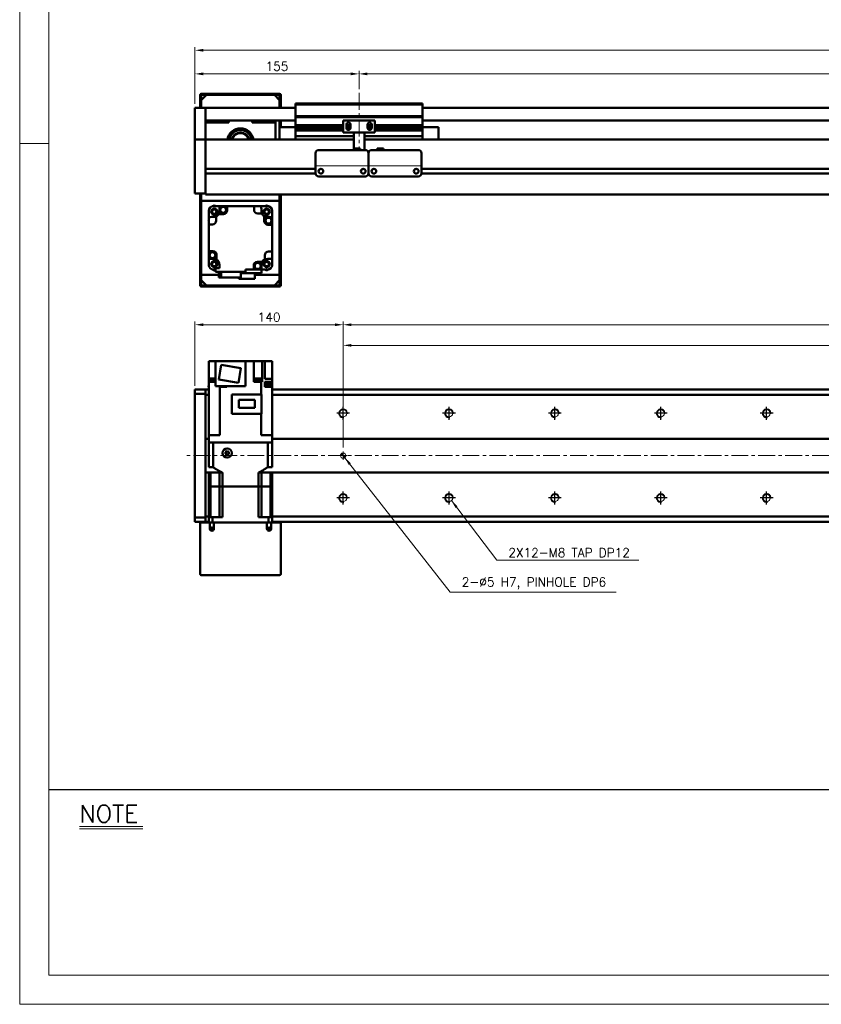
# Model space of a CAD drawing. Header units: millimetres. Extents: x 46891 to 50846, y 6223 to 10155.
# Tile 1 of 4: x 48547 to 49304, y 8529 to 9459. Entities that reach past the tile are written whole.
import ezdxf

# ---------------------------------------------------------------- set-up
doc = ezdxf.new("R2010")
doc.units = ezdxf.units.MM
doc.header["$LTSCALE"] = 0.5
doc.linetypes.add('CENTER', pattern=[50.8, 31.75, -6.35, 6.35, -6.35])
doc.layers.get('0').update_dxf_attribs({"lineweight": 20})
for name, color, linetype, lineweight in [('1', 1, 'CENTER', 13), ('4', 4, 'Continuous', 13), ('외형선(ISO)', 7, 'Continuous', 50)]:
    doc.layers.add(name, color=color, linetype=linetype, lineweight=lineweight)
for name, color, linetype in [('3', 3, 'Continuous'), ('C', 1, 'CENTER'), ('DIM', 4, 'Continuous')]:
    doc.layers.add(name, color=color, linetype=linetype)
doc.styles.add('DSR TEXT', font='romans.shx', dxfattribs={"bigfont": 'whgtxt.shx'})
doc.styles.get("Standard").update_dxf_attribs({"font": 'romans.shx', "bigfont": 'whgtxt.shx'})
doc.dimstyles.new('DSR', dxfattribs={"dimscale": 2, "dimtxt": 3, "dimasz": 3, "dimexe": 0.5, "dimexo": 0.5, "dimgap": 0.5, "dimtad": 1, "dimdsep": 46, "dimtxsty": 'Standard', "dimcen": 2.5, "dimclrd": 4, "dimclre": 4, "dimclrt": 2, "dimadec": 0, "dimazin": 2, "dimtfac": 1, "dimtmove": 0, "dimatfit": 3, "dimfxl": 0, "dimlwd": -1, "dimlwe": -1, "dimarcsym": 0})

# ---------------------------------------------------------------- blocks, each defined once
blk = doc.blocks.new('A$C13F00394')
for p, q in [((-202.34, 25.67), (-191.42, 25.67)), ((-202.34, 25.3), (-191.42, 25.3))]:
    blk.add_line(p, q)
at = {"layer": '3'}
blk.add_line((0, 32), (-207.68, 32), dxfattribs=at)
at = {"layer": '4', "color": 0, "style": 'DSR TEXT'}
blk.add_text('NOTE', height=3, dxfattribs=at).set_placement((-202.39, 26.38))
blk = doc.blocks.new('A$C1C1952E1')
at = {"color": 1}
blk.add_lwpolyline([(0, 0), (420, 0), (420, 297), (0, 297)], close=True, dxfattribs=at)
at = {"color": 3}
blk.add_lwpolyline([(5, 5), (415, 5), (415, 292), (5, 292)], close=True, dxfattribs=at)
blk = doc.blocks.new('*D117')
at = {"color": 1, "linetype": 'ByBlock'}
for p, q in [((48867.19, 9393.56), (48867.19, 9410.91)), ((48874.99, 9407.91), (49859.39, 9407.91)), ((49867.19, 9393.56), (49867.19, 9410.91))]:
    blk.add_line(p, q, dxfattribs=at)
at = {"color": 1}
for points in [[(48874.99, 9409.22), (48874.99, 9406.61), (48867.19, 9407.91)], [(49859.39, 9409.22), (49859.39, 9406.61), (49867.19, 9407.91)]]:
    blk.add_solid(points, dxfattribs=at)
at = {"layer": 'Defpoints', "color": 0}
for p in [(49867.19, 9407.91), (48867.19, 9389.96), (49867.19, 9389.96)]:
    blk.add_point(p, dxfattribs=at)
at = {"color": 3, "insert": (49367.19, 9415.11), "char_height": 8.4, "attachment_point": 5, "style": 'DSR TEXT'}
blk.add_mtext('STROKE : 1000', dxfattribs=at)
blk = doc.blocks.new('*D118')
at = {"color": 1, "linetype": 'ByBlock'}
for p, q in [((48712.19, 9379.56), (48712.19, 9410.91)), ((48859.39, 9407.91), (48719.99, 9407.91)), ((48867.19, 9393.56), (48867.19, 9410.91))]:
    blk.add_line(p, q, dxfattribs=at)
at = {"color": 1}
for points in [[(48719.99, 9409.22), (48719.99, 9406.61), (48712.19, 9407.91)], [(48859.39, 9409.22), (48859.39, 9406.61), (48867.19, 9407.91)]]:
    blk.add_solid(points, dxfattribs=at)
at = {"layer": 'Defpoints', "color": 0}
for p in [(48712.19, 9407.91), (48867.19, 9389.96), (48712.19, 9375.96)]:
    blk.add_point(p, dxfattribs=at)
at = {"color": 3, "insert": (48789.69, 9415.11), "char_height": 8.4, "attachment_point": 5, "style": 'DSR TEXT'}
blk.add_mtext('155', dxfattribs=at)
blk = doc.blocks.new('*D119')
at = {"color": 1, "linetype": 'ByBlock'}
for p, q in [((48712.19, 9379.56), (48712.19, 9433.19)), ((50012.19, 9379.56), (50012.19, 9433.19)), ((48719.99, 9430.19), (50004.39, 9430.19))]:
    blk.add_line(p, q, dxfattribs=at)
at = {"color": 1}
for points in [[(48719.99, 9431.49), (48719.99, 9428.89), (48712.19, 9430.19)], [(50004.39, 9431.49), (50004.39, 9428.89), (50012.19, 9430.19)]]:
    blk.add_solid(points, dxfattribs=at)
at = {"layer": 'Defpoints', "color": 0}
for p in [(50012.19, 9430.19), (48712.19, 9375.96), (50012.19, 9375.96)]:
    blk.add_point(p, dxfattribs=at)
at = {"color": 3, "insert": (49362.19, 9437.39), "char_height": 8.4, "attachment_point": 5, "style": 'DSR TEXT'}
blk.add_mtext('1300', dxfattribs=at)
blk = doc.blocks.new('A$C33E56CC6')
h = blk.add_hatch()
h.set_pattern_fill('ANSI31', color=256, style=0)
h.set_pattern_definition([(45, (-7065.45672, -6508.5399), (-0.0883883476, 0.0883883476), [])])
h.paths.add_polyline_path([(4, 6.5, 0.414214), (1.5, 4), (4, 4)])
h.paths.add_polyline_path([(6.5, 4), (4, 4), (4, 1.5, 0.414214)])
blk.add_circle((4, 4), 2.5)
at = {"layer": '1'}
for p, q in [((0, 4), (8, 4)), ((4, 0), (4, 8))]:
    blk.add_line(p, q, dxfattribs=at)
blk = doc.blocks.new('tap8')
blk.add_circle((0, 0), 3.4)
at = {"layer": 'C', "color": 1, "linetype": 'CENTER'}
for p, q in [((-6.05, 0), (6.05, 0)), ((0, -6.05), (0, 6.05))]:
    blk.add_line(p, q, dxfattribs=at)
at = {"layer": 'DIM', "color": 3}
blk.add_arc((0, 0), 4, 263.84551, 189.43144, dxfattribs=at)
blk = doc.blocks.new('*D120')
at = {"color": 1, "linetype": 'ByBlock'}
for p, q in [((48852.19, 9054.87), (48852.19, 9154.46)), ((49952.19, 9054.87), (49952.19, 9154.46)), ((48859.99, 9151.46), (49944.39, 9151.46))]:
    blk.add_line(p, q, dxfattribs=at)
at = {"color": 1}
for points in [[(48859.99, 9152.76), (48859.99, 9150.16), (48852.19, 9151.46)], [(49944.39, 9152.76), (49944.39, 9150.16), (49952.19, 9151.46)]]:
    blk.add_solid(points, dxfattribs=at)
at = {"layer": 'Defpoints', "color": 0}
for p in [(49952.19, 9151.46), (48852.19, 9051.27), (49952.19, 9051.27)]:
    blk.add_point(p, dxfattribs=at)
at = {"color": 3, "insert": (49402.19, 9158.66), "char_height": 8.4, "attachment_point": 5, "style": 'DSR TEXT'}
blk.add_mtext('1100%%P0.02', dxfattribs=at)
blk = doc.blocks.new('*D124')
at = {"color": 1, "linetype": 'ByBlock'}
for p, q in [((48712.19, 9113.37), (48712.19, 9173.94)), ((48844.39, 9170.94), (48719.99, 9170.94)), ((48852.19, 9054.87), (48852.19, 9173.94))]:
    blk.add_line(p, q, dxfattribs=at)
at = {"color": 1}
for points in [[(48719.99, 9172.24), (48719.99, 9169.64), (48712.19, 9170.94)], [(48844.39, 9172.24), (48844.39, 9169.64), (48852.19, 9170.94)]]:
    blk.add_solid(points, dxfattribs=at)
at = {"layer": 'Defpoints', "color": 0}
for p in [(48712.19, 9170.94), (48712.19, 9109.77), (48852.19, 9051.27)]:
    blk.add_point(p, dxfattribs=at)
at = {"color": 3, "insert": (48782.19, 9178.14), "char_height": 8.4, "attachment_point": 5, "style": 'DSR TEXT'}
blk.add_mtext('140', dxfattribs=at)
blk = doc.blocks.new('*D125')
at = {"color": 1, "linetype": 'ByBlock'}
for p, q in [((48852.19, 9096.92), (48852.19, 9173.94)), ((48859.99, 9170.94), (49944.39, 9170.94)), ((49952.19, 9096.92), (49952.19, 9173.94))]:
    blk.add_line(p, q, dxfattribs=at)
at = {"color": 1}
for points in [[(48859.99, 9172.24), (48859.99, 9169.64), (48852.19, 9170.94)], [(49944.39, 9172.24), (49944.39, 9169.64), (49952.19, 9170.94)]]:
    blk.add_solid(points, dxfattribs=at)
at = {"layer": 'Defpoints', "color": 0}
for p in [(49952.19, 9170.94), (48852.19, 9093.32), (49952.19, 9093.32)]:
    blk.add_point(p, dxfattribs=at)
at = {"color": 3, "insert": (49402.19, 9178.14), "char_height": 8.4, "attachment_point": 5, "style": 'DSR TEXT'}
blk.add_mtext('11X100PITCH=1100', dxfattribs=at)

msp = doc.modelspace()

# ---------------------------------------------------------------- linework, layer by layer
at = {"color": 1}
msp.add_line((48574.04932, 9342.12212), (48546.67132, 9342.12212), dxfattribs=at)
msp.add_line((48926.18959, 9320.96422), (48826.18959, 9320.96422))
at = {"layer": '1'}
for p, q in [((48867.18959, 9389.96408), (48867.18959, 9335.96408)), ((50022.18959, 9047.27022), (48702.18959, 9047.27022))]:
    msp.add_line(p, q, dxfattribs=at)
at = {"layer": '외형선(ISO)'}
for p, q in [((48717.18959, 9387.96408), (48717.18959, 9375.96408)), ((48726.18959, 9388.96408), (48718.18959, 9388.96408)), ((48718.18959, 9382.96408), (48723.18959, 9387.96408)), ((48718.18959, 9375.96408), (48718.18959, 9387.46408)), ((48718.68959, 9387.96408), (48726.18959, 9387.96408)), ((48787.18959, 9387.96408), (48723.18959, 9387.96408)), ((48726.18959, 9387.96408), (48726.18959, 9388.96408)), ((48726.18959, 9388.96408), (48730.18959, 9388.96408)), ((48730.18959, 9388.96408), (48730.18959, 9387.96408)), ((48780.18959, 9388.96408), (48730.18959, 9388.96408)), ((48730.18959, 9387.96408), (48780.18959, 9387.96408)), ((48780.18959, 9387.96408), (48780.18959, 9388.96408)), ((48780.18959, 9388.96408), (48784.18959, 9388.96408)), ((48784.18959, 9388.96408), (48784.18959, 9387.96408)), ((48792.18959, 9388.96408), (48784.18959, 9388.96408)), ((48784.18959, 9387.96408), (48791.68959, 9387.96408)), ((48787.18959, 9387.96408), (48792.18959, 9382.96408)), ((48792.18959, 9387.46408), (48792.18959, 9375.96408)), ((48793.18959, 9375.96408), (48793.18959, 9387.96408)), ((48712.18959, 9375.96408), (48712.18959, 9373.96408)), ((48722.18959, 9375.96408), (48712.18959, 9375.96408)), ((48718.18959, 9382.96408), (48718.18959, 9375.96408)), ((48722.18959, 9373.96408), (48722.18959, 9375.96408)), ((48722.18959, 9375.96408), (48807.18959, 9375.96408)), ((48722.18959, 9375.96408), (48722.18959, 9373.96408)), ((48792.18959, 9375.96408), (48792.18959, 9382.96408)), ((48807.18959, 9378.96408), (48807.18959, 9379.96408)), ((48927.18959, 9379.96408), (48807.18959, 9379.96408)), ((48807.18959, 9367.96408), (48807.18959, 9378.96408)), ((48807.18959, 9378.96408), (48927.18959, 9378.96408)), ((48927.18959, 9379.96408), (48927.18959, 9378.96408)), ((48927.18959, 9378.96408), (48927.18959, 9367.96408)), ((48927.18959, 9375.96408), (50002.18959, 9375.96408)), ((48712.18959, 9373.17956), (48712.18959, 9373.96408)), ((48712.18959, 9372.68085), (48712.18959, 9373.17956)), ((48712.18959, 9372.68085), (48712.18959, 9371.61237)), ((48712.18959, 9371.61237), (48712.18959, 9368.62656)), ((48712.18959, 9360.06226), (48712.18959, 9368.62656)), ((48722.18959, 9373.96408), (48722.18959, 9373.17956)), ((48722.18959, 9373.17956), (48722.18959, 9373.96408)), ((48722.18959, 9373.17956), (48722.18959, 9372.68085)), ((48722.18959, 9372.68085), (48722.18959, 9373.17956)), ((48722.18959, 9371.61237), (48722.18959, 9372.68085)), ((48722.18959, 9372.68085), (48722.18959, 9371.61237)), ((48722.18959, 9368.62656), (48722.18959, 9371.61237)), ((48722.18959, 9371.61237), (48722.18959, 9368.62656)), ((48722.18959, 9368.62656), (48722.18959, 9360.06226)), ((48722.18959, 9364.46408), (48722.18959, 9368.62656)), ((48807.18959, 9366.96408), (48807.18959, 9367.96408)), ((48807.18959, 9367.96408), (48927.18959, 9367.96408)), ((48807.18959, 9365.96408), (48807.18959, 9366.96408)), ((48807.18959, 9366.96408), (48927.18959, 9366.96408)), ((48927.18959, 9367.96408), (48927.18959, 9366.96408)), ((48927.18959, 9366.96408), (48927.18959, 9365.96408)), ((48712.18959, 9357.96697), (48712.18959, 9360.06226)), ((48712.18959, 9346.54502), (48712.18959, 9357.96697)), ((48722.18959, 9363.96408), (48807.18959, 9363.96408)), ((48744.18959, 9361.96408), (48722.18959, 9361.96408)), ((48722.18959, 9360.06226), (48722.18959, 9357.96697)), ((48722.18959, 9357.96697), (48722.18959, 9346.54502)), ((48742.18959, 9363.96408), (48742.18959, 9361.96408)), ((48744.18959, 9363.96408), (48744.18959, 9361.96408)), ((48766.18959, 9361.96408), (48766.18959, 9363.96408)), ((48788.18959, 9361.96408), (48766.18959, 9361.96408)), ((48788.18959, 9363.96408), (48788.18959, 9361.96408)), ((48788.18959, 9345.96408), (48788.18959, 9361.96408)), ((48792.18959, 9357.46408), (48792.18959, 9363.96408)), ((48792.18959, 9363.96408), (48792.18959, 9357.46408)), ((48792.18959, 9357.46408), (48792.18959, 9345.96408)), ((48807.18959, 9357.46408), (48792.18959, 9357.46408)), ((48793.18959, 9357.46408), (48793.18959, 9363.96408)), ((48807.18959, 9359.46408), (48807.18959, 9365.96408)), ((48807.18959, 9358.96408), (48807.18959, 9359.46408)), ((48807.18959, 9359.46408), (48852.18959, 9359.46408)), ((48807.18959, 9358.46408), (48807.18959, 9358.96408)), ((48807.18959, 9358.96408), (48852.18959, 9358.96408)), ((48807.18959, 9357.46408), (48807.18959, 9358.46408)), ((48807.18959, 9358.46408), (48852.18959, 9358.46408)), ((48807.18959, 9356.96408), (48807.18959, 9357.46408)), ((48807.18959, 9357.46408), (48852.18959, 9357.46408)), ((48807.18959, 9356.46408), (48807.18959, 9356.96408)), ((48807.18959, 9356.96408), (48852.18959, 9356.96408)), ((48882.18959, 9363.96408), (48852.18959, 9363.96408)), ((48852.18959, 9352.56408), (48852.18959, 9363.96408)), ((48855.18959, 9356.96408), (48855.18959, 9359.96408)), ((48855.18959, 9359.46408), (48859.18959, 9359.46408)), ((48855.18959, 9358.96408), (48859.18959, 9358.96408)), ((48855.18959, 9358.46408), (48859.18959, 9358.46408)), ((48855.18959, 9357.46408), (48856.06635, 9357.46408)), ((48855.18959, 9356.96408), (48855.96009, 9356.96408)), ((48858.31283, 9357.46408), (48859.18959, 9357.46408)), ((48858.41909, 9356.96408), (48859.18959, 9356.96408)), ((48859.18959, 9359.96408), (48859.18959, 9356.96408)), ((48875.18959, 9356.96408), (48875.18959, 9359.96408)), ((48875.18959, 9359.46408), (48879.18959, 9359.46408)), ((48875.18959, 9358.96408), (48879.18959, 9358.96408)), ((48875.18959, 9358.46408), (48879.18959, 9358.46408)), ((48875.18959, 9357.46408), (48876.06635, 9357.46408)), ((48875.18959, 9356.96408), (48875.96009, 9356.96408)), ((48878.31283, 9357.46408), (48879.18959, 9357.46408)), ((48878.41909, 9356.96408), (48879.18959, 9356.96408)), ((48879.18959, 9359.96408), (48879.18959, 9356.96408)), ((48882.18959, 9363.96408), (48882.18959, 9352.56408)), ((48882.18959, 9359.46408), (48927.18959, 9359.46408)), ((48882.18959, 9358.96408), (48927.18959, 9358.96408)), ((48882.18959, 9358.46408), (48927.18959, 9358.46408)), ((48882.18959, 9357.46408), (48927.18959, 9357.46408)), ((48882.18959, 9356.96408), (48927.18959, 9356.96408)), ((48927.18959, 9365.96408), (48927.18959, 9359.46408)), ((48927.18959, 9363.96408), (50002.18959, 9363.96408)), ((48927.18959, 9359.46408), (48927.18959, 9358.96408)), ((48927.18959, 9358.96408), (48927.18959, 9358.46408)), ((48927.18959, 9358.46408), (48927.18959, 9357.46408)), ((48927.18959, 9357.46408), (48942.18959, 9357.46408)), ((48927.18959, 9357.46408), (48927.18959, 9356.96408)), ((48927.18959, 9356.96408), (48927.18959, 9356.46408)), ((48942.18959, 9345.96408), (48942.18959, 9357.46408)), ((48807.18959, 9355.46408), (48807.18959, 9356.46408)), ((48807.18959, 9356.46408), (48852.18959, 9356.46408)), ((48807.18959, 9354.96408), (48807.18959, 9355.46408)), ((48807.18959, 9355.46408), (48852.18959, 9355.46408)), ((48807.18959, 9354.46408), (48807.18959, 9354.96408)), ((48807.18959, 9354.96408), (48852.18959, 9354.96408)), ((48807.18959, 9349.96408), (48807.18959, 9354.46408)), ((48807.18959, 9354.46408), (48852.18959, 9354.46408)), ((48807.18959, 9349.96408), (48807.18959, 9348.96408)), ((48807.18959, 9345.96408), (48807.18959, 9348.96408)), ((48807.18959, 9348.96408), (48862.18959, 9348.96408)), ((48862.18959, 9352.56408), (48852.18959, 9352.56408)), ((48855.2531, 9356.46408), (48856.06635, 9356.46408)), ((48855.86672, 9355.46408), (48858.51247, 9355.46408)), ((48858.31283, 9356.46408), (48859.12608, 9356.46408)), ((48862.18959, 9353.06408), (48862.18959, 9352.56408)), ((48872.18959, 9352.56408), (48862.18959, 9352.56408)), ((48862.18959, 9350.46408), (48862.18959, 9352.56408)), ((48862.18959, 9350.46408), (48862.18959, 9337.46423)), ((48872.18959, 9352.56408), (48872.18959, 9353.06408)), ((48882.18959, 9352.56408), (48872.18959, 9352.56408)), ((48872.18959, 9352.56408), (48872.18959, 9350.46408)), ((48872.18959, 9335.96424), (48872.18959, 9350.46408)), ((48872.18959, 9348.96408), (48927.18959, 9348.96408)), ((48875.2531, 9356.46408), (48876.06635, 9356.46408)), ((48875.86672, 9355.46408), (48878.51247, 9355.46408)), ((48878.31283, 9356.46408), (48879.12608, 9356.46408)), ((48882.18959, 9356.46408), (48927.18959, 9356.46408)), ((48882.18959, 9355.46408), (48927.18959, 9355.46408)), ((48882.18959, 9354.96408), (48927.18959, 9354.96408)), ((48882.18959, 9354.46408), (48927.18959, 9354.46408)), ((48927.18959, 9356.46408), (48927.18959, 9355.46408)), ((48927.18959, 9355.46408), (48927.18959, 9354.96408)), ((48927.18959, 9354.96408), (48927.18959, 9354.46408)), ((48927.18959, 9354.46408), (48927.18959, 9349.96408)), ((48927.18959, 9348.96408), (48927.18959, 9349.96408)), ((48927.18959, 9348.96408), (48927.18959, 9345.96408)), ((48712.18959, 9345.96408), (48712.18959, 9346.54502)), ((48712.18959, 9345.96408), (48712.18959, 9342.96408)), ((48722.18959, 9345.96408), (48712.18959, 9345.96408)), ((48712.18959, 9300.20672), (48712.18959, 9342.96408)), ((48722.18959, 9346.54502), (48722.18959, 9345.96408)), ((48722.18959, 9345.96408), (48722.18959, 9342.96408)), ((48862.18959, 9345.96408), (48722.18959, 9345.96408)), ((48722.18959, 9342.96408), (48722.18959, 9345.96408)), ((48722.18959, 9318.41408), (48722.18959, 9342.96408)), ((48722.18959, 9342.96408), (48722.18959, 9300.20672)), ((50002.18959, 9345.96408), (48872.18959, 9345.96408)), ((48826.18959, 9322.96424), (48826.18959, 9332.96424)), ((48829.18959, 9335.96424), (48873.18959, 9335.96424)), ((48862.18959, 9337.46423), (48862.18959, 9335.96424)), ((48862.18959, 9337.46423), (48868.18959, 9337.46423)), ((48868.18959, 9337.46423), (48868.18959, 9335.96424)), ((48876.18959, 9332.96424), (48876.18959, 9322.96424)), ((48876.18959, 9322.96424), (48876.18959, 9332.96424)), ((48879.18959, 9335.96424), (48923.18959, 9335.96424)), ((48890.18959, 9337.46423), (48884.18959, 9337.46423)), ((48884.18959, 9335.96424), (48884.18959, 9337.46423)), ((48890.18959, 9335.96424), (48890.18959, 9337.46423)), ((48926.18959, 9332.96424), (48926.18959, 9322.96424)), ((48826.18959, 9322.96424), (48826.18959, 9320.96423)), ((48826.18959, 9320.9642), (48826.18959, 9320.96423)), ((48826.18959, 9320.4642), (48826.18959, 9320.9642)), ((48826.18959, 9313.9642), (48826.18959, 9320.4642)), ((48876.18959, 9320.96423), (48876.18959, 9322.96424)), ((48876.18959, 9322.96424), (48876.18959, 9320.96423)), ((48876.18959, 9320.96423), (48876.18959, 9320.9642)), ((48876.18959, 9320.9642), (48876.18959, 9320.96423)), ((48876.18959, 9320.9642), (48876.18959, 9320.4642)), ((48876.18959, 9320.4642), (48876.18959, 9320.9642)), ((48876.18959, 9320.4642), (48876.18959, 9313.9642)), ((48876.18959, 9313.9642), (48876.18959, 9320.4642)), ((48926.18959, 9320.96423), (48926.18959, 9322.96424)), ((48926.18959, 9320.96423), (48926.18959, 9320.9642)), ((48926.18959, 9320.9642), (48926.18959, 9320.4642)), ((48926.18959, 9320.4642), (48926.18959, 9313.9642)), ((48826.18959, 9318.21408), (48722.18959, 9318.21408)), ((48826.20004, 9313.71408), (48722.18959, 9313.71408)), ((48722.18959, 9300.20672), (48722.18959, 9313.51408)), ((48829.18959, 9310.9642), (48873.18959, 9310.9642)), ((48831.21293, 9318.21408), (48831.16626, 9318.21408)), ((48871.21293, 9318.21408), (48871.16626, 9318.21408)), ((48876.20004, 9313.71408), (48876.17915, 9313.71408)), ((48879.18959, 9310.9642), (48923.18959, 9310.9642)), ((49830.20004, 9313.71408), (48926.17915, 9313.71408)), ((49830.18959, 9318.21408), (48926.18959, 9318.21408)), ((48712.18959, 9300.20672), (48712.18959, 9298.0854)), ((48712.18959, 9294.96408), (48712.18959, 9298.0854)), ((48722.18959, 9294.96408), (48712.18959, 9294.96408)), ((48717.18959, 9294.96408), (48717.18959, 9207.96408)), ((48718.18959, 9294.96408), (48718.18959, 9287.96408)), ((48718.18959, 9208.46408), (48718.18959, 9294.96408)), ((48722.18959, 9300.20672), (48722.18959, 9298.0854)), ((48722.18959, 9298.0854), (48722.18959, 9300.20672)), ((48722.18959, 9293.96408), (48722.18959, 9298.0854)), ((48722.18959, 9298.0854), (48722.18959, 9294.96408)), ((48722.18959, 9293.96408), (50002.18959, 9293.96408)), ((48792.18959, 9287.96408), (48792.18959, 9293.96408)), ((48792.18959, 9293.96408), (48792.18959, 9208.46408)), ((48793.18959, 9207.96408), (48793.18959, 9293.96408)), ((48718.18959, 9287.96408), (48792.18959, 9287.96408)), ((48729.49426, 9282.96408), (48728.73208, 9282.96408)), ((48729.68959, 9282.96408), (48729.49426, 9282.96408)), ((48729.68959, 9282.96408), (48735.63022, 9282.96408)), ((48742.68959, 9282.96408), (48735.63022, 9282.96408)), ((48767.98959, 9282.96408), (48742.68959, 9282.96408)), ((48742.68959, 9282.96408), (48742.68959, 9278.96408)), ((48774.74896, 9282.96408), (48767.98959, 9282.96408)), ((48767.98959, 9279.46408), (48767.98959, 9282.96408)), ((48780.68959, 9282.96408), (48774.74896, 9282.96408)), ((48780.88492, 9282.96408), (48780.68959, 9282.96408)), ((48781.64711, 9282.96408), (48780.88492, 9282.96408)), ((48725.18959, 9279.42159), (48725.18959, 9278.65941)), ((48725.18959, 9278.65941), (48725.18959, 9278.46408)), ((48725.18959, 9272.52345), (48725.18959, 9278.46408)), ((48732.18959, 9273.2427), (48732.18959, 9269.26408)), ((48739.18959, 9275.46408), (48734.68151, 9275.46408)), ((48775.46822, 9275.96408), (48771.48959, 9275.96408)), ((48777.68959, 9268.96408), (48777.68959, 9273.47216)), ((48785.18959, 9278.65941), (48785.18959, 9279.42159)), ((48785.18959, 9278.46408), (48785.18959, 9278.65941)), ((48785.18959, 9272.52345), (48785.18959, 9278.46408)), ((48725.18959, 9265.76408), (48725.18959, 9272.52345)), ((48728.68959, 9265.76408), (48725.18959, 9265.76408)), ((48725.18959, 9265.76408), (48725.18959, 9240.46408)), ((48785.18959, 9265.46408), (48781.18959, 9265.46408)), ((48785.18959, 9272.52345), (48785.18959, 9265.46408)), ((48785.18959, 9240.16408), (48785.18959, 9265.46408)), ((48725.18959, 9240.46408), (48729.18959, 9240.46408)), ((48725.18959, 9233.40471), (48725.18959, 9240.46408)), ((48732.68959, 9236.96408), (48732.68959, 9232.456)), ((48778.18959, 9232.68546), (48778.18959, 9236.66408)), ((48781.68959, 9240.16408), (48785.18959, 9240.16408)), ((48785.18959, 9233.40471), (48785.18959, 9240.16408)), ((48725.18959, 9227.46408), (48725.18959, 9233.40471)), ((48725.18959, 9227.46408), (48725.18959, 9227.26875)), ((48725.18959, 9227.26875), (48725.18959, 9226.50657)), ((48767.68959, 9222.96408), (48767.68959, 9226.96408)), ((48771.18959, 9230.46408), (48775.69767, 9230.46408)), ((48785.18959, 9233.40471), (48785.18959, 9227.46408)), ((48785.18959, 9227.26875), (48785.18959, 9227.46408)), ((48785.18959, 9226.50657), (48785.18959, 9227.26875)), ((48734.71151, 9217.96408), (48718.18959, 9217.96408)), ((48718.18959, 9217.96408), (48718.18959, 9212.96408)), ((48728.73208, 9222.96408), (48729.49426, 9222.96408)), ((48729.49426, 9222.96408), (48729.68959, 9222.96408)), ((48731.48959, 9222.96408), (48729.68959, 9222.96408)), ((48735.51442, 9224.46408), (48731.48959, 9224.46408)), ((48731.48959, 9224.46408), (48731.48959, 9220.96408)), ((48731.48959, 9220.96408), (48759.88959, 9220.96408)), ((48734.71151, 9220.96408), (48734.71151, 9215.46408)), ((48736.9016, 9215.46408), (48736.9016, 9220.96408)), ((48755.66767, 9215.46408), (48755.66767, 9220.96408)), ((48755.66767, 9219.56408), (48774.98959, 9219.56408)), ((48759.88959, 9220.96408), (48759.88959, 9222.96408)), ((48759.88959, 9222.96408), (48767.68959, 9222.96408)), ((48767.68959, 9222.96408), (48774.74896, 9222.96408)), ((48768.63959, 9214.16408), (48768.63959, 9219.56408)), ((48792.18959, 9217.96408), (48768.63959, 9217.96408)), ((48774.98959, 9219.56408), (48774.98959, 9226.17541)), ((48780.68959, 9222.96408), (48774.98959, 9222.96408)), ((48780.68959, 9222.96408), (48780.88492, 9222.96408)), ((48780.88492, 9222.96408), (48781.64711, 9222.96408)), ((48792.18959, 9212.96408), (48792.18959, 9217.96408)), ((48723.18959, 9207.96408), (48718.18959, 9212.96408)), ((48726.18959, 9207.96408), (48718.68959, 9207.96408)), ((48723.18959, 9207.96408), (48787.18959, 9207.96408)), ((48726.18959, 9206.96408), (48726.18959, 9207.96408)), ((48730.18959, 9207.96408), (48730.18959, 9206.96408)), ((48780.18959, 9207.96408), (48730.18959, 9207.96408)), ((48734.71151, 9215.46408), (48736.9016, 9215.46408)), ((48736.9016, 9215.46408), (48755.66767, 9215.46408)), ((48753.53959, 9214.16408), (48753.53959, 9215.46408)), ((48753.53959, 9214.16408), (48768.63959, 9214.16408)), ((48780.18959, 9206.96408), (48780.18959, 9207.96408)), ((48784.18959, 9207.96408), (48784.18959, 9206.96408)), ((48791.68959, 9207.96408), (48784.18959, 9207.96408)), ((48792.18959, 9212.96408), (48787.18959, 9207.96408)), ((48718.18959, 9206.96408), (48726.18959, 9206.96408)), ((48730.18959, 9206.96408), (48726.18959, 9206.96408)), ((48730.18959, 9206.96408), (48780.18959, 9206.96408)), ((48784.18959, 9206.96408), (48780.18959, 9206.96408)), ((48784.18959, 9206.96408), (48792.18959, 9206.96408)), ((48725.18959, 9136.37022), (48729.18959, 9136.37022)), ((48725.18959, 9116.87022), (48725.18959, 9136.37022)), ((48731.48959, 9136.37022), (48729.18959, 9136.37022)), ((48731.48959, 9136.37022), (48759.88959, 9136.37022)), ((48731.48959, 9136.37022), (48731.48959, 9112.87022)), ((48759.88959, 9136.37022), (48767.68959, 9136.37022)), ((48759.88959, 9136.37022), (48759.88959, 9112.87022)), ((48771.18959, 9136.37022), (48767.68959, 9136.37022)), ((48767.68959, 9136.37022), (48767.68959, 9116.87022)), ((48771.18959, 9136.37022), (48775.69767, 9136.37022)), ((48778.18959, 9136.37022), (48775.69767, 9136.37022)), ((48775.69767, 9136.37022), (48775.69767, 9116.87022)), ((48781.68959, 9136.37022), (48778.18959, 9136.37022)), ((48778.18959, 9136.37022), (48778.18959, 9119.87022)), ((48781.68959, 9136.37022), (48785.18959, 9136.37022)), ((48785.18959, 9136.37022), (48785.18959, 9119.87022)), ((48734.71151, 9119.14252), (48736.9016, 9132.97016)), ((48736.9016, 9132.97016), (48755.66767, 9129.99791)), ((48755.66767, 9129.99791), (48753.47759, 9116.17027)), ((48725.18959, 9066.77022), (48725.18959, 9116.87022)), ((48725.18959, 9116.87022), (48730.74957, 9116.87022)), ((48725.70089, 9117.37022), (48731.48959, 9117.37022)), ((48725.70089, 9116.87022), (48725.70089, 9117.37022)), ((48725.75089, 9118.07022), (48731.48959, 9118.07022)), ((48725.75089, 9117.37022), (48725.75089, 9118.07022)), ((48725.90089, 9120.07022), (48731.48959, 9120.07022)), ((48725.90089, 9118.07022), (48725.90089, 9120.07022)), ((48731.48959, 9116.87022), (48730.74957, 9116.87022)), ((48753.47759, 9116.17027), (48734.71151, 9119.14252)), ((48767.68959, 9116.87022), (48774.74896, 9116.87022)), ((48768.48555, 9117.37022), (48774.48555, 9117.37022)), ((48768.48555, 9116.87022), (48768.48555, 9117.37022)), ((48768.53555, 9118.07022), (48774.43555, 9118.07022)), ((48768.53555, 9117.37022), (48768.53555, 9118.07022)), ((48768.68555, 9120.07022), (48774.28555, 9120.07022)), ((48768.68555, 9118.07022), (48768.68555, 9120.07022)), ((48774.28555, 9118.07022), (48774.28555, 9120.07022)), ((48774.43555, 9117.37022), (48774.43555, 9118.07022)), ((48774.48555, 9116.87022), (48774.48555, 9117.37022)), ((48774.74896, 9116.87022), (48774.74896, 9105.02022)), ((48774.74896, 9116.87022), (48775.14827, 9116.87022)), ((48775.69767, 9116.87022), (48775.14827, 9116.87022)), ((48779.62961, 9119.87022), (48778.18959, 9119.87022)), ((48778.18959, 9116.87022), (48778.18959, 9112.37022)), ((48778.18959, 9116.87022), (48779.62961, 9116.87022)), ((48779.47451, 9115.07022), (48785.07451, 9115.07022)), ((48779.47451, 9113.07022), (48779.47451, 9115.07022)), ((48779.62961, 9119.87022), (48785.18959, 9119.87022)), ((48785.18959, 9116.87022), (48779.62961, 9116.87022)), ((48785.07451, 9113.07022), (48785.07451, 9115.07022)), ((48785.18959, 9119.87022), (48785.18959, 9116.87022)), ((48785.18959, 9113.07022), (48785.18959, 9116.87022)), ((48712.18959, 9109.77022), (48712.18959, 9108.89154)), ((48722.18959, 9109.77022), (48712.18959, 9109.77022)), ((48712.18959, 9105.77022), (48712.18959, 9108.89154)), ((48712.18959, 8988.77022), (48712.18959, 9105.77022)), ((48722.18959, 9105.77022), (48712.18959, 9105.77022)), ((48722.18959, 9109.77022), (48722.18959, 9108.89154)), ((48725.18959, 9109.77022), (48722.18959, 9109.77022)), ((48722.18959, 9108.89154), (48722.18959, 9109.77022)), ((48722.18959, 9104.77022), (48722.18959, 9108.89154)), ((48722.18959, 9108.89154), (48722.18959, 9105.77022)), ((48725.15468, 9113.07022), (48725.18959, 9113.07022)), ((48725.15468, 9112.37022), (48725.15468, 9113.07022)), ((48725.18959, 9112.37022), (48725.15468, 9112.37022)), ((48759.88959, 9112.87022), (48731.48959, 9112.87022)), ((48734.91279, 9112.37022), (48734.91279, 9112.87022)), ((48735.23092, 9112.37022), (48734.91279, 9112.37022)), ((48735.23092, 9112.37022), (48735.63022, 9112.37022)), ((48735.57684, 9112.37022), (48735.57684, 9112.87022)), ((48735.63022, 9112.37022), (48738.07431, 9112.37022)), ((48735.63022, 9066.77022), (48735.63022, 9112.37022)), ((48738.97938, 9112.37022), (48738.07431, 9112.37022)), ((48738.97938, 9112.37022), (48742.38959, 9112.37022)), ((48741.47684, 9112.37022), (48741.47684, 9112.87022)), ((48742.38959, 9112.37022), (48742.38959, 9112.87022)), ((48779.62961, 9112.37022), (48778.18959, 9112.37022)), ((48779.32451, 9113.07022), (48785.22451, 9113.07022)), ((48779.32451, 9112.37022), (48779.32451, 9113.07022)), ((48779.62961, 9112.37022), (48785.18959, 9112.37022)), ((48785.18959, 9066.77022), (48785.18959, 9112.37022)), ((48785.22451, 9112.37022), (48785.18959, 9112.37022)), ((50002.18959, 9109.77022), (48785.18959, 9109.77022)), ((48785.22451, 9112.37022), (48785.22451, 9113.07022)), ((48722.18959, 9063.27022), (48722.18959, 9104.77022)), ((48722.18959, 9104.77022), (48725.18959, 9104.77022)), ((48747.18959, 9086.67022), (48747.18959, 9105.02022)), ((48747.18959, 9105.02022), (48774.98959, 9105.02022)), ((48753.53959, 9092.44522), (48753.53959, 9099.89522)), ((48753.53959, 9099.89522), (48768.63959, 9099.89522)), ((48768.63959, 9099.89522), (48768.63959, 9092.44522)), ((48774.98959, 9086.67022), (48774.98959, 9105.02022)), ((48785.18959, 9104.77022), (50002.18959, 9104.77022)), ((48768.63959, 9092.44522), (48753.53959, 9092.44522)), ((48774.98959, 9086.67022), (48747.18959, 9086.67022)), ((48774.74896, 9066.77022), (48774.74896, 9086.67022)), ((48722.18959, 9062.41666), (48722.18959, 9063.27022)), ((48725.18959, 9063.27022), (48722.18959, 9063.27022)), ((48722.18959, 9062.06311), (48722.18959, 9062.41666)), ((48722.18959, 9032.47732), (48722.18959, 9062.06311)), ((48722.18959, 9062.06311), (48722.18959, 9032.47732)), ((48725.18959, 9066.77022), (48725.18959, 9059.77022)), ((48725.18959, 9066.77022), (48729.68959, 9066.77022)), ((48725.19406, 9059.77022), (48725.18959, 9059.77022)), ((48725.18959, 9036.27022), (48725.18959, 9059.77022)), ((48729.48904, 9059.77022), (48725.19406, 9059.77022)), ((48729.49426, 9059.77022), (48729.48904, 9059.77022)), ((48729.49426, 9036.27022), (48729.49426, 9059.77022)), ((48729.49426, 9059.77022), (48780.88492, 9059.77022)), ((48735.63022, 9066.77022), (48729.68959, 9066.77022)), ((48780.68959, 9059.77022), (48729.68959, 9059.77022)), ((48780.68959, 9066.77022), (48774.74896, 9066.77022)), ((48780.68959, 9066.77022), (48785.18959, 9066.77022)), ((48780.89014, 9059.77022), (48780.88492, 9059.77022)), ((48780.88492, 9036.27022), (48780.88492, 9059.77022)), ((48785.18512, 9059.77022), (48780.89014, 9059.77022)), ((48785.18959, 9059.77022), (48785.18512, 9059.77022)), ((48785.18959, 9066.77022), (48785.18959, 9059.77022)), ((50002.18959, 9063.27022), (48785.18959, 9063.27022)), ((48785.18959, 9036.27022), (48785.18959, 9059.77022)), ((48742.68959, 9051.50227), (48741.18959, 9050.63624)), ((48741.18959, 9050.63624), (48741.18959, 9048.90419)), ((48744.18959, 9050.63624), (48742.68959, 9051.50227)), ((48744.18959, 9048.90419), (48744.18959, 9050.63624)), ((48741.18959, 9048.90419), (48742.68959, 9048.03817)), ((48742.68959, 9048.03817), (48744.18959, 9048.90419)), ((48722.18959, 9032.12377), (48722.18959, 9032.47732)), ((48722.18959, 9031.27022), (48722.18959, 9032.12377)), ((48722.18959, 8989.77022), (48722.18959, 9031.27022)), ((48722.18959, 9031.27022), (48725.18959, 9031.27022)), ((48729.49426, 9036.27022), (48725.18959, 9036.27022)), ((48726.90201, 9031.27022), (48725.18959, 9031.27022)), ((48725.18959, 9018.27022), (48725.18959, 9031.27022)), ((48726.90201, 9018.27022), (48726.90201, 9031.27022)), ((48726.90201, 9031.27022), (48735.43959, 9031.27022)), ((48738.15287, 9031.27022), (48735.43959, 9031.27022)), ((48735.43959, 9018.27022), (48735.43959, 9031.27022)), ((48738.15287, 9018.27022), (48738.15287, 9031.27022)), ((48774.93959, 9031.27022), (48772.22632, 9031.27022)), ((48772.22632, 9018.27022), (48772.22632, 9031.27022)), ((48783.47718, 9031.27022), (48774.93959, 9031.27022)), ((48774.93959, 9018.27022), (48774.93959, 9031.27022)), ((48785.18959, 9036.27022), (48780.88492, 9036.27022)), ((48785.18959, 9031.27022), (48783.47718, 9031.27022)), ((48783.47718, 9018.27022), (48783.47718, 9031.27022)), ((48785.18959, 9031.27022), (50002.18959, 9031.27022)), ((48785.18959, 9018.27022), (48785.18959, 9031.27022)), ((48725.18959, 9018.27022), (48726.90201, 9018.27022)), ((48725.18959, 9018.27022), (48725.18959, 8989.27022)), ((48726.90201, 9018.27022), (48725.18959, 9018.27022)), ((48726.90201, 9018.27022), (48730.43959, 9018.27022)), ((48726.90201, 8989.27022), (48726.90201, 9018.27022)), ((48726.90201, 9018.27022), (48730.43959, 9018.27022)), ((48730.43959, 9018.27022), (48735.43959, 9018.27022)), ((48730.43959, 9018.27022), (48735.43959, 9018.27022)), ((48735.43959, 9018.27022), (48738.15287, 9018.27022)), ((48735.43959, 8989.27022), (48735.43959, 9018.27022)), ((48738.15287, 9018.27022), (48735.43959, 9018.27022)), ((48738.15287, 9018.27022), (48772.22632, 9018.27022)), ((48738.15287, 9018.27022), (48738.15287, 8989.27022)), ((48738.15287, 9018.27022), (48772.22632, 9018.27022)), ((48772.22632, 9018.27022), (48774.93959, 9018.27022)), ((48772.22632, 9018.27022), (48772.22632, 8989.27022)), ((48774.93959, 9018.27022), (48772.22632, 9018.27022)), ((48774.93959, 9018.27022), (48779.93959, 9018.27022)), ((48774.93959, 8989.27022), (48774.93959, 9018.27022)), ((48774.93959, 9018.27022), (48779.93959, 9018.27022)), ((48779.93959, 9018.27022), (48783.47718, 9018.27022)), ((48779.93959, 9018.27022), (48783.47718, 9018.27022)), ((48783.47718, 9018.27022), (48785.18959, 9018.27022)), ((48783.47718, 8989.27022), (48783.47718, 9018.27022)), ((48785.18959, 9018.27022), (48783.47718, 9018.27022)), ((48785.18959, 9018.27022), (48785.18959, 8989.27022)), ((48712.18959, 8985.6489), (48712.18959, 8988.77022)), ((48722.18959, 8988.77022), (48712.18959, 8988.77022)), ((48712.18959, 8985.6489), (48712.18959, 8984.77022)), ((48722.18959, 8984.77022), (48712.18959, 8984.77022)), ((48722.18959, 8985.6489), (48722.18959, 8989.77022)), ((48725.18959, 8989.77022), (48722.18959, 8989.77022)), ((48722.18959, 8988.77022), (48722.18959, 8985.6489)), ((48722.18959, 8985.6489), (48722.18959, 8984.77022)), ((48722.18959, 8984.77022), (48722.18959, 8985.6489)), ((48725.18959, 8984.77022), (48722.18959, 8984.77022)), ((48728.73208, 8989.27022), (48725.18959, 8989.27022)), ((48725.18959, 8984.27022), (48725.18959, 8989.27022)), ((48728.73208, 8989.27022), (48738.15287, 8989.27022)), ((48728.73208, 8984.27022), (48728.73208, 8989.27022)), ((48772.22632, 8989.27022), (48781.64711, 8989.27022)), ((48785.18959, 8989.27022), (48781.64711, 8989.27022)), ((48781.64711, 8984.27022), (48781.64711, 8989.27022)), ((50002.18959, 8989.77022), (48785.18959, 8989.77022)), ((48785.18959, 8984.27022), (48785.18959, 8989.27022)), ((50002.18959, 8984.77022), (48785.18959, 8984.77022)), ((48717.18959, 8984.27022), (48718.18959, 8984.27022)), ((48717.18959, 8984.27022), (48717.18959, 8935.27022)), ((48718.18959, 8984.27022), (48726.18959, 8984.27022)), ((48726.18959, 8984.27022), (48730.18959, 8984.27022)), ((48726.18959, 8978.27022), (48726.18959, 8984.27022)), ((48730.18959, 8984.27022), (48730.18959, 8978.27022)), ((48730.18959, 8984.27022), (48780.18959, 8984.27022)), ((48780.18959, 8984.27022), (48784.18959, 8984.27022)), ((48780.18959, 8978.27022), (48780.18959, 8984.27022)), ((48784.18959, 8984.27022), (48784.18959, 8978.27022)), ((48784.18959, 8984.27022), (48792.18959, 8984.27022)), ((48792.18959, 8984.27022), (48793.18959, 8984.27022)), ((48793.18959, 8935.27022), (48793.18959, 8984.27022)), ((48718.18959, 8934.27022), (48792.18959, 8934.27022))]:
    msp.add_line(p, q, dxfattribs=at)
for centre, radius in [((48831.18959, 9315.9642), 2.25), ((48871.18959, 9315.9642), 2.25), ((48881.18959, 9315.9642), 2.25), ((48921.18959, 9315.9642), 2.25), ((48738.89363, 9279.45279), 3), ((48738.89363, 9279.45279), 2.95), ((48730.44086, 9277.71282), 2.9), ((48730.44086, 9277.71282), 2.7), ((48730.44086, 9277.71282), 2.5), ((48730.44086, 9277.71282), 2.1), ((48738.89363, 9279.45279), 2.8), ((48779.93833, 9277.71282), 2.9), ((48779.93833, 9277.71282), 2.7), ((48779.93833, 9277.71282), 2.5), ((48779.93833, 9277.71282), 2.1), ((48781.6783, 9269.26004), 3), ((48781.6783, 9269.26004), 2.95), ((48781.6783, 9269.26004), 2.8), ((48728.70089, 9236.66812), 3), ((48728.70089, 9236.66812), 2.95), ((48728.70089, 9236.66812), 2.8), ((48730.44086, 9228.21534), 2.9), ((48730.44086, 9228.21534), 2.7), ((48730.44086, 9228.21534), 2.5), ((48730.44086, 9228.21534), 2.1), ((48771.48555, 9226.47537), 3), ((48771.48555, 9226.47537), 2.95), ((48771.48555, 9226.47537), 2.8), ((48779.93833, 9228.21534), 2.9), ((48779.93833, 9228.21534), 2.7), ((48779.93833, 9228.21534), 2.5), ((48779.93833, 9228.21534), 2.1), ((48742.68959, 9049.77022), 4.35), ((48728.18959, 8978.27022), 1.2295), ((48782.18959, 8978.27022), 1.2295)]:
    msp.add_circle(centre, radius, dxfattribs=at)
for centre, radius, start, end in [((48718.18959, 9387.96408), 1, 90, 180), ((48718.68959, 9387.46408), 0.5, 90, 180), ((48791.68959, 9387.46408), 0.5, 0, 90), ((48792.18959, 9387.96408), 1, 0, 90), ((48771.18959, 9359.96408), 2.4585, 54.43972491, 125.56027509), ((48857.18959, 9359.96408), 2, 0, 180), ((48857.18959, 9356.96408), 2, 180, 0), ((48857.18959, 9356.96408), 1.2295, 156.00421868, 180), ((48857.18959, 9356.96408), 1.2295, 180, 203.99578132), ((48857.18959, 9356.96408), 1.2295, 23.99578132, 156.00421868), ((48857.18959, 9356.96408), 1.2295, 0, 23.99578132), ((48857.18959, 9356.96408), 1.2295, 336.00421868, 0), ((48877.18959, 9359.96408), 2, 0, 180), ((48877.18959, 9356.96408), 2, 180, 0), ((48877.18959, 9356.96408), 1.2295, 156.00421868, 180), ((48877.18959, 9356.96408), 1.2295, 180, 203.99578132), ((48877.18959, 9356.96408), 1.2295, 23.99578132, 156.00421868), ((48877.18959, 9356.96408), 1.2295, 0, 23.99578132), ((48877.18959, 9356.96408), 1.2295, 336.00421868, 0), ((48755.18959, 9343.96408), 12.5, 9.20689635, 170.79310365), ((48755.18959, 9343.96408), 10.85, 10.62217737, 169.37782263), ((48755.18959, 9343.96408), 8.5, 13.60896082, 166.39103918), ((48755.18959, 9343.96408), 8, 14.47751239, 165.52248761), ((48857.18959, 9356.96408), 1.2295, 203.99578132, 336.00421868), ((48877.18959, 9356.96408), 1.2295, 203.99578132, 336.00421868), ((48829.18959, 9332.96424), 3, 90, 180), ((48873.18959, 9332.96424), 3, 0, 90), ((48879.18959, 9332.96424), 3, 90, 180), ((48923.18959, 9332.96424), 3, 0, 90), ((48829.18959, 9313.9642), 3, 180, 270), ((48873.18959, 9313.9642), 3, 270, 0), ((48879.18959, 9313.9642), 3, 180, 270), ((48923.18959, 9313.9642), 3, 270, 0), ((48729.68959, 9278.46408), 4.5, 90, 180), ((48755.18959, 9252.96408), 40, 131.40962211, 131.71320029), ((48730.44086, 9280.71268), 2.75, 54.95393565, 125.04606435), ((48755.18959, 9252.96408), 39.5, 130.58041866, 130.59038741), ((49114.44416, 9252.96408), 380, 175.47193699, 176.31242822), ((48771.85234, 9280.049), 2.95, 81.17588203, 98.82411797), ((48395.93502, 9252.96408), 380, 3.68757178, 4.52806301), ((48779.93833, 9280.71282), 2.75, 54.9489798, 125.0510202), ((48780.68959, 9278.46408), 4.5, 0, 90), ((48755.18959, 9252.96408), 39.5, 49.40961259, 49.41958134), ((48755.18959, 9252.96408), 40, 48.28679971, 48.59037789), ((48755.18959, 9252.96408), 40, 138.28679971, 138.59037789), ((48755.18959, 9252.96408), 39.5, 139.40961259, 139.41958134), ((48730.44086, 9277.71282), 4.8, 273.68757178, 291.36575753), ((48730.44086, 9277.71282), 4.8, 291.36575753, 332.06387432), ((48730.44086, 9277.71282), 4.8, 332.06387432, 356.31242822), ((48739.18959, 9278.96408), 3.5, 270, 0), ((48771.48959, 9279.46408), 3.5, 180, 270), ((48779.93833, 9277.71282), 4.8, 183.68757178, 201.36575753), ((48779.93833, 9277.71282), 4.8, 201.36575753, 242.06387432), ((48779.93833, 9277.71282), 4.8, 242.06387432, 266.31242822), ((48755.18959, 9252.96408), 40, 41.40962211, 41.71320029), ((48755.18959, 9252.96408), 39.5, 40.58041866, 40.59038741), ((48728.10468, 9269.62683), 2.95, 171.17588203, 188.82411797), ((48755.18959, 8893.70951), 380, 93.68757178, 94.52806301), ((48728.68959, 9269.26408), 3.5, 270, 0), ((48781.18959, 9268.96408), 3.5, 180, 270), ((48755.18959, 8893.70951), 380, 85.47193699, 86.31242822), ((48729.18959, 9236.96408), 3.5, 0, 90), ((48781.68959, 9236.66408), 3.5, 90, 180), ((48782.27451, 9236.30133), 2.95, 351.17588203, 8.82411797), ((48755.18959, 9612.21865), 380, 265.47193699, 266.31242822), ((48729.68959, 9227.46408), 4.5, 180, 270), ((48755.18959, 9252.96408), 39.5, 220.58041866, 220.59038741), ((48730.44086, 9228.21534), 4.8, 62.06387432, 86.31242822), ((48730.44086, 9228.21534), 4.8, 3.68757178, 62.06387432), ((49114.44416, 9252.96408), 380, 183.68757178, 184.3012223), ((48771.18959, 9226.96408), 3.5, 90, 180), ((48395.93502, 9252.96408), 380, 355.47193699, 356.31242822), ((48779.93833, 9228.21534), 4.8, 152.06387432, 176.31242822), ((48779.93833, 9228.21534), 4.8, 111.36575753, 152.06387432), ((48779.93833, 9228.21534), 4.8, 93.68757178, 111.36575753), ((48755.18959, 9612.21865), 380, 273.68757178, 274.52806301), ((48780.68959, 9227.46408), 4.5, 270, 0), ((48755.18959, 9252.96408), 39.5, 319.40961259, 319.41958134), ((48755.18959, 9252.96408), 40, 221.40962211, 221.71320029), ((48755.18959, 9252.96408), 40, 228.28679971, 228.59037789), ((48730.44086, 9225.21534), 2.75, 234.9489798, 292.41788974), ((48755.18959, 9252.96408), 39.5, 229.40961259, 229.41958134), ((48779.93833, 9225.21534), 2.75, 234.9489798, 305.0510202), ((48755.18959, 9252.96408), 39.5, 310.58041866, 310.59038741), ((48755.18959, 9252.96408), 40, 311.40962211, 311.71320029), ((48755.18959, 9252.96408), 40, 318.28679971, 318.59037789), ((48718.18959, 9207.96408), 1, 180, 270), ((48718.68959, 9208.46408), 0.5, 180, 270), ((48791.68959, 9208.46408), 0.5, 270, 0), ((48792.18959, 9207.96408), 1, 270, 0), ((48728.18959, 8978.27022), 2, 180, 0), ((48782.18959, 8978.27022), 2, 180, 0), ((48718.18959, 8935.27022), 1, 180, 270), ((48792.18959, 8935.27022), 1, 270, 0)]:
    msp.add_arc(centre, radius, start, end, dxfattribs=at)
for points, weights in [([(48856.47428, 9355.96408), (48857.18959, 9355.96408), (48857.9049, 9355.96408)], [1, 1.22950000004, 1]), ([(48876.47428, 9355.96408), (48877.18959, 9355.96408), (48877.9049, 9355.96408)], [1, 1.22950000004, 1]), ([(48729.49426, 9036.27022), (48734.11609, 9033.26365), (48738.15287, 9031.27022)], [1.35251798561, 1.41367336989, 1.45736434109]), ([(48772.22632, 9031.27022), (48776.2631, 9033.26365), (48780.88492, 9036.27022)], [1.45736434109, 1.41367336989, 1.35251798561])]:
    msp.add_rational_spline(points, weights, degree=2, dxfattribs=at)

# ---------------------------------------------------------------- block references
at = {"xscale": 5.4756, "yscale": 5.4756, "zscale": 5.4756}
for name, p in [('A$C1C1952E1', (48546.67132, 8528.99552)), ('A$C13F00394', (49711.23583, 8556.37352))]:
    msp.add_blockref(name, p, dxfattribs=at)
at = {"rotation": 90}
for p in [(48852.18959, 9087.27022), (48952.18959, 9087.27022), (49052.18959, 9087.27022), (49152.18959, 9087.27022), (49252.18959, 9087.27022), (48852.18959, 9007.27022), (48952.18959, 9007.27022), (49052.18959, 9007.27022), (49152.18959, 9007.27022), (49252.18959, 9007.27022)]:
    msp.add_blockref('tap8', p, dxfattribs=at)
msp.add_blockref('A$C33E56CC6', (48848.18959, 9043.27022))

# ---------------------------------------------------------------- texts
at = {"color": 3, "char_height": 8.4, "attachment_point": 7, "style": 'DSR TEXT'}
for s, insert in [('2X12-M8 TAP DP12', (49008.16227, 8951.4177)), ('2-%%C5 H7, PINHOLE DP6', (48964.1792, 8921.16548))]:
    msp.add_mtext(s, dxfattribs=dict(at, insert=insert))

# ---------------------------------------------------------------- dimensions: what is measured, and where the dimension line sits
for base, p1, p2, picture, middle in [((50012.18959, 9430.19202), (48712.18959, 9375.96408), (50012.18959, 9375.96408), '*D119', (49362.18959, 9437.39202)), ((48712.18959, 9407.91493), (48867.18959, 9389.96408), (48712.18959, 9375.96408), '*D118', (48789.68959, 9415.11493)), ((48712.18959, 9170.94482), (48852.18959, 9051.27022), (48712.18959, 9109.77022), '*D124', (48782.18959, 9178.14482))]:
    dim = msp.add_linear_dim(base=base, p1=p1, p2=p2, dimstyle='DSR', override={"dimscale": 3, "dimtxt": 2.8, "dimasz": 2.600136, "dimexe": 1, "dimexo": 1.2, "dimgap": 1, "dimdec": 4, "dimtxsty": 'DSR TEXT', "dimclrd": 1, "dimclre": 1, "dimclrt": 3, "dimtdec": 4, "dimtix": 1})
    dim.commit()
    dim.dimension.update_dxf_attribs({"geometry": picture, "text_midpoint": middle})
for base, p1, p2, text, picture, middle in [((49867.18959, 9407.91493), (48867.18959, 9389.96408), (49867.18959, 9389.96408), 'STROKE : <>', '*D117', (49367.18959, 9415.11493)), ((49952.18959, 9170.94482), (48852.18959, 9093.31719), (49952.18959, 9093.31719), '11X100PITCH=<>', '*D125', (49402.18959, 9178.14482)), ((49952.18959, 9151.4623), (48852.18959, 9051.27022), (49952.18959, 9051.27022), '<>%%P0.02', '*D120', (49402.18959, 9158.6623))]:
    dim = msp.add_linear_dim(base=base, p1=p1, p2=p2, text=text, dimstyle='DSR', override={"dimscale": 3, "dimtxt": 2.8, "dimasz": 2.600136, "dimexe": 1, "dimexo": 1.2, "dimgap": 1, "dimdec": 4, "dimtxsty": 'DSR TEXT', "dimclrd": 1, "dimclre": 1, "dimclrt": 3, "dimtdec": 4, "dimtix": 1})
    dim.commit()
    dim.dimension.update_dxf_attribs({"geometry": picture, "text_midpoint": middle})

# ---------------------------------------------------------------- leaders
at = {"annotation_type": 0, "has_hookline": 1, "hookline_direction": 0}
for points, text_width in [([(48853.76797, 9045.33147), (48953.37879, 8918.16548), (48961.1792, 8918.16548)], 145.875), ([(48954.57068, 9004.8432), (48997.36186, 8948.4177), (49005.16227, 8948.4177)], 123.25)]:
    msp.add_leader(points, dimstyle='DSR', override={"dimscale": 3, "dimtxt": 2.8, "dimasz": 2.600136, "dimexe": 1, "dimexo": 1.2, "dimgap": 1, "dimdec": 4, "dimtxsty": 'DSR TEXT', "dimclrd": 1, "dimclre": 1, "dimclrt": 3, "dimtdec": 4, "dimtix": 1}, dxfattribs=dict(at, text_width=text_width))

doc.saveas('drawing.dxf')
